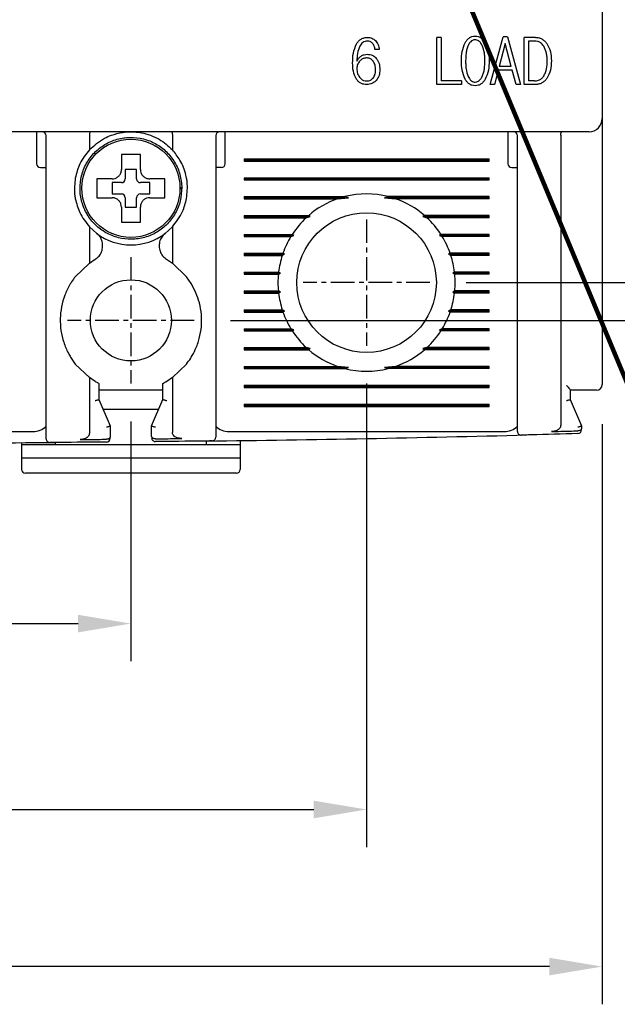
# Model space of a CAD drawing. Extents: x -26 to 1050, y -162 to 594.
# Tile 12 of 22: x 444 to 476, y 312 to 364. Entities that reach past the tile are written whole.
import ezdxf

# ---------------------------------------------------------------- set-up
doc = ezdxf.new("R2010")
doc.units = 0
doc.header["$MEASUREMENT"] = 0
doc.linetypes.add('CENTER', pattern=[2, 1.25, -0.25, 0.25, -0.25])
doc.layers.get('0').update_dxf_attribs({"linetype": 'CONTINUOUS'})
doc.layers.add('cen', color=1, linetype='CENTER')
doc.layers.add('di', color=3, linetype='CONTINUOUS')
doc.styles.add('KIM', font='ROMANS.shx', dxfattribs={"height": 5, "bigfont": 'GSG1.shx'})
doc.styles.get("Standard").update_dxf_attribs({"font": 'romans.shx', "height": 2, "bigfont": 'hgs.shx'})
doc.dimstyles.get("Standard").update_dxf_attribs({"dimscale": 0, "dimtxt": 2, "dimasz": 2, "dimexe": 0.5, "dimexo": 0.5, "dimgap": 1, "dimtad": 1, "dimdsep": 46, "dimtxsty": 'Standard', "dimcen": 0, "dimclrd": 3, "dimclre": 3, "dimclrt": 3, "dimadec": 0, "dimazin": 2, "dimtp": 0.1, "dimtm": 0.1, "dimtfac": 1, "dimtmove": 0, "dimatfit": 3, "dimfxl": 0, "dimtolj": 1, "dimarcsym": 0})
doc.dimstyles.new('STANDARD$0', dxfattribs={"dimtxt": 5, "dimasz": 5, "dimexe": 1, "dimexo": 2, "dimgap": 2, "dimtad": 1, "dimdec": 4, "dimzin": 12, "dimdsep": 46, "dimtxsty": 'KIM', "dimcen": -1, "dimdle": 0.1, "dimadec": 0, "dimazin": 0, "dimtfac": 1, "dimtdec": 4, "dimtmove": 0, "dimatfit": 3, "dimfxl": 0, "dimtolj": 1, "dimtzin": 0, "dimarcsym": 0})

# ---------------------------------------------------------------- blocks, each defined once
blk = doc.blocks.new('*D72')
at = {"layer": 'di'}
for p, q in [((400.155, 342.884), (400.155, 312.028)), ((475.155, 342.784), (475.155, 312.028)), ((472.355, 314.028), (402.955, 314.028))]:
    blk.add_line(p, q, dxfattribs=at)
for points in [[(402.955, 314.495), (402.955, 313.561), (400.155, 314.028)], [(472.355, 314.495), (472.355, 313.561), (475.155, 314.028)]]:
    blk.add_solid(points, dxfattribs=at)
at = {"layer": 'di', "insert": (437.645, 317.028), "char_height": 2, "attachment_point": 5}
blk.add_mtext('\\A1;75', dxfattribs=at)
blk = doc.blocks.new('*D74')
at = {"layer": 'di'}
for p, q in [((467.931, 430.284), (514.417, 430.284)), ((512.417, 427.484), (512.417, 353.084)), ((467.931, 350.284), (514.417, 350.284))]:
    blk.add_line(p, q, dxfattribs=at)
for points in [[(511.951, 427.484), (512.884, 427.484), (512.417, 430.284)], [(511.951, 353.084), (512.884, 353.084), (512.417, 350.284)]]:
    blk.add_solid(points, dxfattribs=at)
at = {"layer": 'di', "insert": (509.417, 390.284), "char_height": 2, "attachment_point": 5, "rotation": 90}
blk.add_mtext('\\A1;80', dxfattribs=at)
blk = doc.blocks.new('*D75')
at = {"layer": 'di'}
for p, q in [((476.455, 422.284), (504.417, 422.284)), ((502.417, 419.484), (502.417, 361.084)), ((476.455, 358.284), (504.417, 358.284))]:
    blk.add_line(p, q, dxfattribs=at)
for points in [[(501.951, 419.484), (502.884, 419.484), (502.417, 422.284)], [(501.951, 361.084), (502.884, 361.084), (502.417, 358.284)]]:
    blk.add_solid(points, dxfattribs=at)
at = {"layer": 'di', "insert": (499.417, 390.284), "char_height": 2, "attachment_point": 5, "rotation": 90}
blk.add_mtext('\\A1;64', dxfattribs=at)
blk = doc.blocks.new('*D76')
at = {"layer": 'di'}
for p, q in [((425.155, 342.929), (425.155, 330.21)), ((450.155, 342.929), (450.155, 330.21)), ((427.955, 332.21), (447.355, 332.21))]:
    blk.add_line(p, q, dxfattribs=at)
for points in [[(427.955, 332.677), (427.955, 331.744), (425.155, 332.21)], [(447.355, 332.677), (447.355, 331.744), (450.155, 332.21)]]:
    blk.add_solid(points, dxfattribs=at)
at = {"layer": 'di', "insert": (438.278, 335.21), "char_height": 2, "attachment_point": 5}
blk.add_mtext('\\A1;25', dxfattribs=at)
blk = doc.blocks.new('*D71')
at = {"layer": 'di'}
for p, q in [((412.655, 344.929), (412.655, 320.355)), ((462.655, 344.929), (462.655, 320.355)), ((415.455, 322.355), (459.855, 322.355))]:
    blk.add_line(p, q, dxfattribs=at)
for points in [[(415.455, 322.822), (415.455, 321.889), (412.655, 322.355)], [(459.855, 322.822), (459.855, 321.889), (462.655, 322.355)]]:
    blk.add_solid(points, dxfattribs=at)
at = {"layer": 'di', "insert": (438.075, 325.355), "char_height": 2, "attachment_point": 5}
blk.add_mtext('\\A1;50', dxfattribs=at)
blk = doc.blocks.new('*D89')
at = {"layer": 'di'}
for p, q in [((455.51, 432.284), (524.866, 432.284)), ((522.866, 429.484), (522.866, 351.084)), ((455.431, 348.284), (524.866, 348.284))]:
    blk.add_line(p, q, dxfattribs=at)
for points in [[(522.399, 429.484), (523.333, 429.484), (522.866, 432.284)], [(522.399, 351.084), (523.333, 351.084), (522.866, 348.284)]]:
    blk.add_solid(points, dxfattribs=at)
at = {"layer": 'di', "insert": (519.866, 390.284), "char_height": 2, "attachment_point": 5, "rotation": 90}
blk.add_mtext('\\A1;84', dxfattribs=at)

msp = doc.modelspace()

# ---------------------------------------------------------------- linework, layer by layer
for p, q in [((475.155, 421.584), (475.155, 358.984)), ((466.379, 360.784), (466.379, 363.284)), ((466.604, 363.284), (466.379, 363.284)), ((466.604, 363.284), (466.604, 360.976)), ((469.219, 360.784), (469.902, 363.316)), ((470.121, 363.316), (469.902, 363.316)), ((470.121, 363.316), (470.822, 360.784)), ((471.015, 360.784), (471.015, 363.284)), ((471.608, 363.284), (471.015, 363.284)), ((470.01, 362.964), (469.696, 361.746)), ((470.331, 361.746), (470.01, 362.964)), ((471.554, 363.092), (471.24, 363.092)), ((471.24, 363.092), (471.24, 360.976)), ((463.325, 362.643), (463.101, 362.643)), ((470.331, 361.746), (469.696, 361.746)), ((469.638, 361.553), (469.443, 360.784)), ((470.385, 361.553), (469.638, 361.553)), ((470.597, 360.784), (470.385, 361.553)), ((467.695, 360.784), (466.379, 360.784)), ((467.695, 360.976), (466.604, 360.976)), ((467.695, 360.976), (467.695, 360.784)), ((469.443, 360.784), (469.219, 360.784)), ((470.822, 360.784), (470.597, 360.784)), ((471.608, 360.784), (471.015, 360.784)), ((471.554, 360.976), (471.24, 360.976)), ((475.155, 358.984), (475.155, 358.157)), ((474.455, 358.284), (400.855, 358.284)), ((445.155, 358.284), (445.155, 357.884)), ((445.655, 342.891), (445.655, 358.084)), ((447.955, 358.1), (447.955, 358.098)), ((447.955, 358.098), (447.955, 357.324)), ((452.355, 358.098), (452.355, 358.1)), ((452.355, 358.098), (452.355, 357.324)), ((454.655, 358.084), (454.655, 342.972)), ((455.155, 357.884), (455.155, 358.284)), ((470.155, 358.284), (470.155, 357.884)), ((470.655, 343.283), (470.655, 358.084)), ((472.955, 358.1), (472.955, 358.098)), ((472.955, 358.098), (472.955, 342.722)), ((475.155, 358.157), (475.155, 344.884)), ((445.155, 357.884), (445.155, 356.584)), ((455.155, 356.584), (455.155, 357.884)), ((470.155, 357.884), (470.155, 356.584)), ((456.155, 356.842), (469.155, 356.842)), ((456.155, 356.842), (456.155, 356.726)), ((456.155, 356.784), (469.155, 356.784)), ((456.155, 356.726), (469.155, 356.726)), ((469.155, 356.726), (469.155, 356.842)), ((445.355, 356.384), (445.655, 356.384)), ((450.455, 356.284), (449.855, 356.284)), ((449.855, 356.284), (449.855, 355.784)), ((450.455, 355.784), (450.455, 356.284)), ((454.955, 356.384), (454.655, 356.384)), ((470.355, 356.384), (470.655, 356.384)), ((448.585, 355.784), (448.355, 355.784)), ((449.655, 355.584), (449.155, 355.584)), ((449.155, 355.584), (449.155, 354.984)), ((451.155, 355.584), (450.655, 355.584)), ((451.155, 354.984), (451.155, 355.584)), ((456.155, 355.842), (469.155, 355.842)), ((456.155, 355.842), (456.155, 355.726)), ((456.155, 355.784), (469.155, 355.784)), ((456.155, 355.726), (469.155, 355.726)), ((469.155, 355.726), (469.155, 355.842)), ((449.155, 354.984), (449.655, 354.984)), ((450.655, 354.984), (451.155, 354.984)), ((452.755, 355.318), (452.855, 355.318)), ((452.855, 355.25), (452.755, 355.25)), ((452.855, 355.318), (452.855, 355.25)), ((449.855, 354.784), (449.855, 354.284)), ((450.455, 354.284), (450.455, 354.784)), ((456.155, 354.842), (461.507, 354.842)), ((456.155, 354.842), (456.155, 354.726)), ((456.155, 354.784), (461.701, 354.784)), ((456.155, 354.726), (461.12, 354.726)), ((461.12, 354.726), (461.701, 354.784)), ((461.701, 354.784), (461.507, 354.842)), ((463.803, 354.842), (463.609, 354.784)), ((463.609, 354.784), (464.19, 354.726)), ((469.155, 354.784), (463.609, 354.784)), ((469.155, 354.842), (463.803, 354.842)), ((469.155, 354.726), (464.19, 354.726)), ((469.155, 354.726), (469.155, 354.842)), ((449.855, 354.284), (450.455, 354.284)), ((449.655, 353.714), (449.655, 353.484)), ((456.155, 353.842), (459.584, 353.842)), ((456.155, 353.842), (456.155, 353.726)), ((456.155, 353.784), (459.67, 353.784)), ((456.155, 353.726), (459.455, 353.726)), ((459.455, 353.726), (459.67, 353.784)), ((459.67, 353.784), (459.584, 353.842)), ((465.726, 353.842), (465.64, 353.784)), ((465.64, 353.784), (465.855, 353.726)), ((469.155, 353.784), (465.64, 353.784)), ((469.155, 353.842), (465.726, 353.842)), ((469.155, 353.726), (465.855, 353.726)), ((469.155, 353.726), (469.155, 353.842)), ((447.955, 353.244), (447.955, 351.321)), ((448.339, 352.896), (447.955, 353.244)), ((452.355, 353.244), (451.971, 352.896)), ((452.355, 353.244), (452.355, 351.321)), ((456.155, 352.842), (458.712, 352.842)), ((456.155, 352.842), (456.155, 352.726)), ((458.794, 352.784), (458.712, 352.842)), ((466.598, 352.842), (466.516, 352.784)), ((469.155, 352.842), (466.598, 352.842)), ((469.155, 352.726), (469.155, 352.842)), ((456.155, 352.784), (458.794, 352.784)), ((456.155, 352.726), (458.639, 352.726)), ((458.639, 352.726), (458.794, 352.784)), ((466.516, 352.784), (466.671, 352.726)), ((469.155, 352.784), (466.516, 352.784)), ((469.155, 352.726), (466.671, 352.726)), ((448.655, 352.21), (448.655, 352.259)), ((451.655, 352.259), (451.655, 352.21)), ((456.155, 351.842), (458.221, 351.842)), ((456.155, 351.842), (456.155, 351.726)), ((458.306, 351.784), (458.221, 351.842)), ((467.089, 351.842), (467.003, 351.784)), ((469.155, 351.842), (467.089, 351.842)), ((469.155, 351.726), (469.155, 351.842)), ((447.955, 351.321), (447.205, 350.599)), ((447.955, 351.321), (448.259, 351.52)), ((452.05, 351.52), (452.355, 351.321)), ((453.105, 350.599), (452.355, 351.321)), ((456.155, 351.784), (458.306, 351.784)), ((456.155, 351.726), (458.182, 351.726)), ((458.182, 351.726), (458.306, 351.784)), ((467.003, 351.784), (467.128, 351.726)), ((469.155, 351.784), (467.003, 351.784)), ((469.155, 351.726), (467.128, 351.726)), ((456.155, 350.842), (457.988, 350.842)), ((456.155, 350.842), (456.155, 350.726)), ((456.155, 350.784), (458.082, 350.784)), ((457.976, 350.726), (458.082, 350.784)), ((458.082, 350.784), (457.988, 350.842)), ((467.322, 350.842), (467.228, 350.784)), ((467.228, 350.784), (467.334, 350.726)), ((469.155, 350.784), (467.228, 350.784)), ((469.155, 350.842), (467.322, 350.842)), ((469.155, 350.726), (469.155, 350.842)), ((453.355, 350.239), (453.105, 350.599)), ((456.155, 350.726), (457.976, 350.726)), ((469.155, 350.726), (467.334, 350.726)), ((456.155, 349.842), (457.976, 349.842)), ((456.155, 349.842), (456.155, 349.726)), ((456.155, 349.784), (458.082, 349.784)), ((456.155, 349.726), (457.988, 349.726)), ((458.082, 349.784), (457.976, 349.842)), ((457.988, 349.726), (458.082, 349.784)), ((467.334, 349.842), (467.228, 349.784)), ((467.228, 349.784), (467.322, 349.726)), ((469.155, 349.784), (467.228, 349.784)), ((469.155, 349.726), (467.322, 349.726)), ((469.155, 349.842), (467.334, 349.842)), ((469.155, 349.726), (469.155, 349.842)), ((456.155, 348.842), (458.182, 348.842)), ((456.155, 348.842), (456.155, 348.726)), ((456.155, 348.784), (458.306, 348.784)), ((456.155, 348.726), (458.221, 348.726)), ((458.306, 348.784), (458.182, 348.842)), ((458.221, 348.726), (458.306, 348.784)), ((467.128, 348.842), (467.003, 348.784)), ((467.003, 348.784), (467.089, 348.726)), ((469.155, 348.784), (467.003, 348.784)), ((469.155, 348.726), (467.089, 348.726)), ((469.155, 348.842), (467.128, 348.842)), ((469.155, 348.726), (469.155, 348.842)), ((456.155, 347.842), (458.639, 347.842)), ((456.155, 347.842), (456.155, 347.726)), ((456.155, 347.784), (458.794, 347.784)), ((456.155, 347.726), (458.712, 347.726)), ((458.794, 347.784), (458.639, 347.842)), ((458.712, 347.726), (458.794, 347.784)), ((466.671, 347.842), (466.516, 347.784)), ((466.516, 347.784), (466.598, 347.726)), ((469.155, 347.784), (466.516, 347.784)), ((469.155, 347.726), (466.598, 347.726)), ((469.155, 347.842), (466.671, 347.842)), ((469.155, 347.726), (469.155, 347.842)), ((456.155, 346.842), (459.455, 346.842)), ((456.155, 346.842), (456.155, 346.726)), ((456.155, 346.784), (459.67, 346.784)), ((456.155, 346.726), (459.584, 346.726)), ((459.67, 346.784), (459.455, 346.842)), ((459.584, 346.726), (459.67, 346.784)), ((465.855, 346.842), (465.64, 346.784)), ((465.64, 346.784), (465.726, 346.726)), ((469.155, 346.784), (465.64, 346.784)), ((469.155, 346.726), (465.726, 346.726)), ((469.155, 346.842), (465.855, 346.842)), ((469.155, 346.726), (469.155, 346.842)), ((446.955, 346.329), (447.205, 345.969)), ((447.205, 345.969), (447.955, 345.247)), ((452.355, 345.247), (453.105, 345.969)), ((456.155, 345.842), (461.12, 345.842)), ((456.155, 345.842), (456.155, 345.726)), ((456.155, 345.784), (461.701, 345.784)), ((456.155, 345.726), (461.507, 345.726)), ((461.701, 345.784), (461.12, 345.842)), ((461.507, 345.726), (461.701, 345.784)), ((464.19, 345.842), (463.609, 345.784)), ((463.609, 345.784), (463.803, 345.726)), ((469.155, 345.784), (463.609, 345.784)), ((469.155, 345.726), (463.803, 345.726)), ((469.155, 345.842), (464.19, 345.842)), ((469.155, 345.726), (469.155, 345.842)), ((447.955, 345.247), (447.955, 342.296)), ((448.255, 345.051), (447.955, 345.247)), ((452.355, 345.247), (452.055, 345.051)), ((452.355, 345.247), (452.355, 342.342)), ((448.455, 344.942), (448.455, 344.084)), ((451.855, 344.584), (448.455, 344.584)), ((451.855, 344.084), (451.855, 344.942)), ((456.155, 344.842), (469.155, 344.842)), ((456.155, 344.842), (456.155, 344.726)), ((456.155, 344.784), (469.155, 344.784)), ((456.155, 344.726), (469.155, 344.726)), ((469.155, 344.726), (469.155, 344.842)), ((473.455, 344.592), (473.455, 344.084)), ((474.455, 344.584), (473.455, 344.584)), ((448.455, 344.084), (448.455, 344.084)), ((448.455, 344.084), (449.055, 342.684)), ((451.255, 342.684), (451.855, 344.084)), ((451.855, 344.084), (451.855, 344.084)), ((473.455, 344.084), (473.455, 344.084)), ((473.455, 344.084), (474.055, 342.684)), ((448.669, 343.584), (451.641, 343.584)), ((456.155, 343.842), (469.155, 343.842)), ((456.155, 343.842), (456.155, 343.726)), ((456.155, 343.784), (469.155, 343.784)), ((456.155, 343.726), (469.155, 343.726)), ((469.155, 343.726), (469.155, 343.842)), ((449.055, 342.684), (449.055, 342.683)), ((449.055, 342.683), (449.055, 342.112)), ((451.255, 342.683), (451.255, 342.684)), ((451.255, 342.136), (451.255, 342.683)), ((473.859, 342.428), (473.855, 342.428)), ((474.055, 342.684), (474.055, 342.683)), ((474.055, 342.683), (474.055, 342.56)), ((430.355, 342.384), (444.955, 342.384)), ((448.855, 341.98), (448.856, 341.98)), ((451.455, 342.004), (451.457, 342.004)), ((454.155, 341.887), (454.155, 341.684)), ((455.355, 342.384), (469.955, 342.384)), ((455.955, 341.91), (455.955, 341.684)), ((444.355, 341.801), (444.355, 341.684)), ((446.155, 341.684), (444.355, 341.684)), ((444.355, 341.684), (444.355, 340.984)), ((446.155, 341.684), (446.155, 341.811)), ((454.155, 341.684), (446.155, 341.684)), ((455.955, 341.684), (454.155, 341.684)), ((455.955, 341.684), (455.955, 340.984)), ((455.955, 340.984), (444.355, 340.984)), ((444.355, 340.984), (444.355, 340.384)), ((455.955, 340.984), (455.955, 340.384)), ((455.755, 340.184), (444.555, 340.184))]:
    msp.add_line(p, q)
for centre, radius in [((450.155, 355.284), 2.6), ((462.655, 350.284), 3.7), ((450.155, 348.284), 2.15)]:
    msp.add_circle(centre, radius)
for centre, radius, start, end in [((474.455, 358.984), 0.7, 270, 0), ((445.455, 358.084), 0.2, 0, 90), ((454.855, 358.084), 0.2, 90, 180), ((470.455, 358.084), 0.2, 0, 90), ((445.355, 356.584), 0.2, 180, 270), ((454.955, 356.584), 0.2, 270, 0), ((470.355, 356.584), 0.2, 180, 270), ((449.655, 355.784), 0.2, 270, 0), ((450.655, 355.784), 0.2, 180, 270), ((449.655, 354.784), 0.2, 0, 90), ((450.655, 354.784), 0.2, 90, 180), ((462.655, 350.284), 4.7, 75.8668, 104.1332), ((462.655, 350.284), 4.7, 109.0625, 130.8026), ((462.655, 350.284), 4.7, 49.1974, 70.9375), ((462.655, 350.284), 4.7, 132.9123, 147.0301), ((462.655, 350.284), 4.7, 32.9699, 47.0877), ((450.155, 355.284), 3, 232.7522, 307.2478), ((462.655, 350.284), 4.7, 148.6925, 160.6442), ((462.655, 350.284), 4.7, 19.3558, 31.3075), ((462.655, 350.284), 4.7, 162.1296, 173.1848), ((462.655, 350.284), 4.7, 6.8152, 17.8704), ((462.655, 350.284), 4.7, 174.6005, 185.3995), ((462.655, 350.284), 4.7, 354.6005, 5.3995), ((462.655, 350.284), 4.7, 186.8152, 197.8704), ((462.655, 350.284), 4.7, 342.1296, 353.1848), ((462.655, 350.284), 4.7, 199.3558, 211.3075), ((462.655, 350.284), 4.7, 328.6925, 340.6442), ((462.655, 350.284), 4.7, 212.9699, 227.0877), ((462.655, 350.284), 4.7, 312.9123, 327.0301), ((462.655, 350.284), 4.7, 229.1974, 250.9375), ((462.655, 350.284), 4.7, 289.0625, 310.8026), ((462.655, 350.284), 4.7, 255.8668, 284.1332), ((474.855, 344.884), 0.3, 270, 0), ((444.955, 343.384), 1, 270, 314.6343), ((455.355, 343.384), 1, 225.4794, 270), ((469.955, 343.384), 1, 270, 314.6343), ((470.855, 342.4), 0.2, 180, 271.4358), ((473.855, 342.479), 0.2, 271.5655, 0), ((445.855, 342.009), 0.2, 180, 270.3546), ((448.855, 342.031), 0.2, 270.4843, 360), ((451.455, 342.056), 0.2, 180, 270.5967), ((437.655, 1666.994), 1325.21, 270.7134, 271.448535), ((454.455, 342.091), 0.2, 270.7265, 0), ((437.655, 1666.994), 1325.21, 269.632498, 270.367502), ((444.555, 340.384), 0.2, 180, 270), ((455.755, 340.384), 0.2, 270, 0)]:
    msp.add_arc(centre, radius, start, end)
for points, knots in [([(462.121, 362.942), (462.155, 362.992), (462.223, 363.091), (462.365, 363.204), (462.534, 363.273), (462.655, 363.28), (462.715, 363.284)], [0, 0, 0, 0, 0.249899, 0.499017, 0.748886, 1, 1, 1, 1]), ([(462.715, 363.284), (462.792, 363.277), (462.948, 363.263), (463.067, 363.162), (463.126, 363.112)], [0, 0, 0, 0, 0.500076, 1, 1, 1, 1]), ([(467.879, 363), (467.909, 363.047), (467.968, 363.142), (468.091, 363.257), (468.243, 363.335), (468.355, 363.344), (468.412, 363.348)], [0, 0, 0, 0, 0.25047, 0.499605, 0.74891, 1, 1, 1, 1]), ([(468.412, 363.348), (468.468, 363.344), (468.581, 363.335), (468.735, 363.257), (468.86, 363.142), (468.921, 363.047), (468.952, 363)], [0, 0, 0, 0, 0.2502276, 0.4998973, 0.749409, 1, 1, 1, 1]), ([(471.608, 363.284), (471.667, 363.28), (471.785, 363.272), (471.953, 363.208), (472.1, 363.104), (472.175, 363.011), (472.213, 362.965)], [0, 0, 0, 0, 0.250217, 0.499043, 0.748695, 1, 1, 1, 1]), ([(461.915, 361.922), (461.918, 362.1), (461.922, 362.452), (462.055, 362.779), (462.121, 362.942)], [0, 0, 0, 0, 0.502532, 1, 1, 1, 1]), ([(462.294, 362.823), (462.246, 362.694), (462.15, 362.435), (462.143, 362.16), (462.14, 362.022)], [0, 0, 0, 0, 0.499402, 1, 1, 1, 1]), ([(462.698, 363.092), (462.655, 363.089), (462.57, 363.082), (462.454, 363.023), (462.36, 362.933), (462.316, 362.86), (462.294, 362.823)], [0, 0, 0, 0, 0.249937, 0.499358, 0.749013, 1, 1, 1, 1]), ([(462.962, 362.976), (462.924, 363.01), (462.849, 363.077), (462.748, 363.087), (462.698, 363.092)], [0, 0, 0, 0, 0.501015, 1, 1, 1, 1]), ([(463.101, 362.643), (463.091, 362.704), (463.071, 362.826), (462.998, 362.926), (462.962, 362.976)], [0, 0, 0, 0, 0.502622, 1, 1, 1, 1]), ([(463.126, 363.112), (463.18, 363.043), (463.288, 362.904), (463.313, 362.73), (463.325, 362.643)], [0, 0, 0, 0, 0.499317, 1, 1, 1, 1]), ([(467.683, 362.036), (467.686, 362.203), (467.693, 362.536), (467.817, 362.846), (467.879, 363)], [0, 0, 0, 0, 0.502081, 1, 1, 1, 1]), ([(468.046, 362.862), (468.021, 362.796), (467.97, 362.664), (467.918, 362.386), (467.912, 362.175), (467.907, 362.036)], [0, 0, 0, 0, 0.251847, 0.503621, 1, 1, 1, 1]), ([(468.412, 363.156), (468.366, 363.15), (468.278, 363.14), (468.156, 363.049), (468.088, 362.948), (468.054, 362.878), (468.046, 362.862)], [0, 0, 0, 0, 0.275456, 0.527006, 0.894458, 1, 1, 1, 1]), ([(468.787, 362.862), (468.767, 362.901), (468.72, 362.99), (468.623, 363.093), (468.509, 363.149), (468.442, 363.154), (468.412, 363.156)], [0, 0, 0, 0, 0.257598, 0.60292, 0.821779, 1, 1, 1, 1]), ([(468.933, 362.036), (468.932, 362.107), (468.929, 362.25), (468.903, 362.531), (468.833, 362.731), (468.787, 362.862)], [0, 0, 0, 0, 0.253748, 0.507705, 1, 1, 1, 1]), ([(468.952, 363), (469.017, 362.846), (469.147, 362.537), (469.154, 362.203), (469.157, 362.036)], [0, 0, 0, 0, 0.499561, 1, 1, 1, 1]), ([(472.051, 362.827), (471.998, 362.891), (471.907, 363.003), (471.721, 363.081), (471.608, 363.088), (471.554, 363.092)], [0, 0, 0, 0, 0.419523, 0.726037, 1, 1, 1, 1]), ([(472.233, 362.033), (472.231, 362.103), (472.228, 362.244), (472.197, 362.519), (472.108, 362.705), (472.051, 362.827)], [0, 0, 0, 0, 0.25662, 0.513523, 1, 1, 1, 1]), ([(472.213, 362.965), (472.289, 362.82), (472.442, 362.531), (472.452, 362.203), (472.457, 362.039)], [0, 0, 0, 0, 0.4989137, 1, 1, 1, 1]), ([(462.14, 362.022), (462.167, 362.076), (462.223, 362.184), (462.319, 362.259), (462.367, 362.295)], [0, 0, 0, 0, 0.502215, 1, 1, 1, 1]), ([(462.367, 362.295), (462.419, 362.323), (462.521, 362.377), (462.636, 362.383), (462.694, 362.387)], [0, 0, 0, 0, 0.501206, 1, 1, 1, 1]), ([(462.694, 362.387), (462.784, 362.378), (462.92, 362.365), (463.076, 362.27), (463.138, 362.206), (463.169, 362.173)], [0, 0, 0, 0, 0.499295, 0.748961, 1, 1, 1, 1]), ([(462.108, 361.079), (462.047, 361.212), (461.923, 361.48), (461.918, 361.775), (461.915, 361.922)], [0, 0, 0, 0, 0.499101, 1, 1, 1, 1]), ([(462.295, 362.031), (462.251, 361.971), (462.185, 361.881), (462.145, 361.736), (462.141, 361.66), (462.14, 361.622)], [0, 0, 0, 0, 0.492558, 0.741748, 1, 1, 1, 1]), ([(462.651, 362.194), (462.617, 362.192), (462.532, 362.187), (462.404, 362.133), (462.331, 362.064), (462.295, 362.031)], [0, 0, 0, 0, 0.256867, 0.634227, 1, 1, 1, 1]), ([(462.997, 362.034), (462.956, 362.076), (462.877, 362.155), (462.745, 362.191), (462.673, 362.194), (462.651, 362.194)], [0, 0, 0, 0, 0.444662, 0.837657, 1, 1, 1, 1]), ([(463.133, 361.569), (463.132, 361.611), (463.129, 361.696), (463.102, 361.849), (463.05, 361.963), (463.003, 362.027), (462.997, 362.034)], [0, 0, 0, 0, 0.257343, 0.51511, 0.947027, 1, 1, 1, 1]), ([(463.169, 362.173), (463.227, 362.083), (463.343, 361.902), (463.353, 361.688), (463.357, 361.58)], [0, 0, 0, 0, 0.498897, 1, 1, 1, 1]), ([(467.879, 361.075), (467.817, 361.229), (467.693, 361.537), (467.686, 361.869), (467.683, 362.036)], [0, 0, 0, 0, 0.49962, 1, 1, 1, 1]), ([(467.907, 362.036), (467.909, 361.965), (467.911, 361.823), (467.935, 361.542), (468, 361.342), (468.043, 361.209)], [0, 0, 0, 0, 0.253194, 0.506489, 1, 1, 1, 1]), ([(468.787, 361.209), (468.814, 361.275), (468.867, 361.407), (468.922, 361.685), (468.929, 361.896), (468.933, 362.036)], [0, 0, 0, 0, 0.251962, 0.503857, 1, 1, 1, 1]), ([(469.157, 362.036), (469.154, 361.868), (469.146, 361.535), (469.016, 361.228), (468.952, 361.075)], [0, 0, 0, 0, 0.50225, 1, 1, 1, 1]), ([(472.051, 361.231), (472.085, 361.294), (472.184, 361.479), (472.227, 361.76), (472.232, 361.965), (472.233, 362.033)], [0, 0, 0, 0, 0.258004, 0.755948, 1, 1, 1, 1]), ([(472.457, 362.039), (472.453, 361.872), (472.444, 361.541), (472.29, 361.249), (472.213, 361.103)], [0, 0, 0, 0, 0.50342, 1, 1, 1, 1]), ([(462.14, 361.622), (462.141, 361.58), (462.144, 361.496), (462.179, 361.343), (462.237, 361.231), (462.287, 361.167), (462.292, 361.16)], [0, 0, 0, 0, 0.255689, 0.508189, 0.94486, 1, 1, 1, 1]), ([(463.001, 361.13), (463.024, 361.163), (463.084, 361.248), (463.126, 361.402), (463.131, 361.517), (463.133, 361.569)], [0, 0, 0, 0, 0.258237, 0.66538, 1, 1, 1, 1]), ([(463.357, 361.58), (463.352, 361.475), (463.341, 361.264), (463.223, 361.088), (463.164, 361.001)], [0, 0, 0, 0, 0.5009741, 1, 1, 1, 1]), ([(468.043, 361.209), (468.062, 361.171), (468.108, 361.083), (468.199, 360.978), (468.312, 360.92), (468.38, 360.915), (468.412, 360.912)], [0, 0, 0, 0, 0.259248, 0.592428, 0.809802, 1, 1, 1, 1]), ([(468.412, 360.912), (468.457, 360.917), (468.545, 360.927), (468.67, 361.018), (468.742, 361.12), (468.779, 361.192), (468.787, 361.209)], [0, 0, 0, 0, 0.265391, 0.520254, 0.8866, 1, 1, 1, 1]), ([(471.554, 360.976), (471.63, 360.982), (471.765, 360.993), (471.94, 361.09), (472.013, 361.183), (472.051, 361.231)], [0, 0, 0, 0, 0.3901918, 0.690049, 1, 1, 1, 1]), ([(462.668, 360.784), (462.613, 360.787), (462.503, 360.794), (462.345, 360.849), (462.208, 360.946), (462.142, 361.034), (462.108, 361.079)], [0, 0, 0, 0, 0.250163, 0.499321, 0.74922, 1, 1, 1, 1]), ([(462.292, 361.16), (462.316, 361.134), (462.374, 361.068), (462.495, 360.992), (462.598, 360.981), (462.648, 360.976)], [0, 0, 0, 0, 0.257487, 0.636052, 1, 1, 1, 1]), ([(462.648, 360.976), (462.682, 360.978), (462.766, 360.982), (462.896, 361.026), (462.966, 361.096), (463.001, 361.13)], [0, 0, 0, 0, 0.257198, 0.633352, 1, 1, 1, 1]), ([(463.164, 361.001), (463.131, 360.968), (463.066, 360.901), (462.902, 360.806), (462.761, 360.793), (462.668, 360.784)], [0, 0, 0, 0, 0.251487, 0.501798, 1, 1, 1, 1]), ([(468.412, 360.72), (468.355, 360.724), (468.243, 360.733), (468.091, 360.814), (467.968, 360.932), (467.909, 361.027), (467.879, 361.075)], [0, 0, 0, 0, 0.24981, 0.499525, 0.749147, 1, 1, 1, 1]), ([(468.952, 361.075), (468.921, 361.027), (468.86, 360.932), (468.737, 360.814), (468.583, 360.733), (468.469, 360.724), (468.412, 360.72)], [0, 0, 0, 0, 0.2499667, 0.4986339, 0.7493653, 1, 1, 1, 1]), ([(472.213, 361.103), (472.176, 361.056), (472.101, 360.963), (471.954, 360.86), (471.786, 360.795), (471.667, 360.788), (471.608, 360.784)], [0, 0, 0, 0, 0.250808, 0.50024, 0.749475, 1, 1, 1, 1]), ([(448.008, 358.284), (448.008, 358.284), (448.005, 358.284), (447.996, 358.281), (447.982, 358.263), (447.968, 358.221), (447.958, 358.165), (447.956, 358.122), (447.955, 358.1)], [0, 0, 0, 0, 0.013213, 0.11534, 0.344004, 0.565228, 0.782542, 1, 1, 1, 1]), ([(447.955, 357.324), (448.206, 357.552), (448.558, 357.872), (448.996, 358.049), (449.121, 358.1)], [0, 0, 0, 0, 0.713944, 1, 1, 1, 1]), ([(449.121, 358.1), (449.315, 358.16), (449.653, 358.265), (450.005, 358.278), (450.155, 358.284)], [0, 0, 0, 0, 0.575576, 1, 1, 1, 1]), ([(450.155, 358.284), (450.343, 358.275), (450.696, 358.258), (451.032, 358.151), (451.189, 358.1)], [0, 0, 0, 0, 0.532004, 1, 1, 1, 1]), ([(451.189, 358.1), (451.348, 358.034), (451.785, 357.852), (452.133, 357.529), (452.355, 357.324)], [0, 0, 0, 0, 0.364329, 1, 1, 1, 1]), ([(452.301, 358.284), (452.302, 358.284), (452.305, 358.284), (452.314, 358.281), (452.328, 358.263), (452.342, 358.221), (452.352, 358.165), (452.354, 358.122), (452.355, 358.1)], [0, 0, 0, 0, 0.0132132, 0.1153395, 0.3440039, 0.5652278, 0.782542, 1, 1, 1, 1]), ([(472.955, 358.1), (472.956, 358.122), (472.958, 358.165), (472.968, 358.221), (472.982, 358.263), (472.996, 358.281), (473.005, 358.284), (473.008, 358.284), (473.008, 358.284)], [0, 0, 0, 0, 0.217458, 0.434772, 0.655996, 0.88466, 0.986787, 1, 1, 1, 1]), ([(452.855, 355.318), (452.834, 355.552), (452.793, 356.024), (452.501, 356.679), (452.062, 357.239), (451.491, 357.667), (450.829, 357.931), (450.12, 358.015), (449.415, 357.913), (448.759, 357.632), (448.2, 357.191), (447.772, 356.62), (447.508, 355.958), (447.424, 355.25), (447.526, 354.544), (447.807, 353.889), (448.248, 353.329), (448.819, 352.902), (449.481, 352.637), (450.189, 352.553), (450.895, 352.655), (451.55, 352.936), (452.111, 353.378), (452.535, 353.948), (452.81, 354.611), (452.84, 355.084), (452.855, 355.318)], [0, 0, 0, 0, 0.041425, 0.083575, 0.125, 0.166425, 0.208575, 0.25, 0.291425, 0.333575, 0.375, 0.416425, 0.458575, 0.5, 0.541425, 0.583575, 0.625, 0.666425, 0.708575, 0.75, 0.791425, 0.833575, 0.875, 0.916425, 0.958575, 1, 1, 1, 1]), ([(447.955, 357.324), (447.767, 357.088), (447.418, 356.651), (447.272, 356.089), (447.205, 355.829)], [0, 0, 0, 0, 0.538099, 1, 1, 1, 1]), ([(449.655, 357.084), (449.655, 357.041), (449.655, 356.965), (449.655, 356.887), (449.655, 356.854)], [0, 0, 0, 0, 0.571794, 1, 1, 1, 1]), ([(450.655, 356.854), (450.655, 356.887), (450.655, 356.965), (450.655, 357.041), (450.655, 357.084)], [0, 0, 0, 0, 0.428206, 1, 1, 1, 1]), ([(453.105, 355.829), (453.095, 355.879), (453.028, 356.212), (452.814, 356.759), (452.496, 357.15), (452.355, 357.324)], [0, 0, 0, 0, 0.0873637, 0.5935717, 1, 1, 1, 1]), ([(449.655, 356.854), (449.655, 356.688), (449.655, 356.499), (449.655, 356.309), (449.655, 356.284)], [0, 0, 0, 0, 0.871112, 1, 1, 1, 1]), ([(450.655, 356.284), (450.655, 356.309), (450.655, 356.499), (450.655, 356.688), (450.655, 356.854)], [0, 0, 0, 0, 0.128888, 1, 1, 1, 1]), ([(449.155, 355.784), (449.211, 355.79), (449.323, 355.801), (449.473, 355.887), (449.586, 356.013), (449.646, 356.154), (449.652, 356.247), (449.655, 356.284)], [0, 0, 0, 0, 0.214612, 0.429239, 0.643513, 0.857576, 1, 1, 1, 1]), ([(450.655, 356.284), (450.66, 356.228), (450.671, 356.116), (450.758, 355.966), (450.884, 355.853), (451.025, 355.793), (451.118, 355.787), (451.155, 355.784)], [0, 0, 0, 0, 0.214612, 0.429239, 0.643513, 0.857576, 1, 1, 1, 1]), ([(447.205, 355.829), (447.173, 355.541), (447.133, 355.172), (447.192, 354.816), (447.205, 354.739)], [0, 0, 0, 0, 0.78462, 1, 1, 1, 1]), ([(449.155, 355.784), (449.13, 355.784), (448.94, 355.784), (448.75, 355.784), (448.585, 355.784)], [0, 0, 0, 0, 0.128888, 1, 1, 1, 1]), ([(451.725, 355.784), (451.559, 355.784), (451.369, 355.784), (451.179, 355.784), (451.155, 355.784)], [0, 0, 0, 0, 0.871112, 1, 1, 1, 1]), ([(451.955, 355.784), (451.912, 355.784), (451.836, 355.784), (451.758, 355.784), (451.725, 355.784)], [0, 0, 0, 0, 0.571794, 1, 1, 1, 1]), ([(453.105, 354.739), (453.137, 355.033), (453.177, 355.398), (453.117, 355.76), (453.105, 355.829)], [0, 0, 0, 0, 0.807198, 1, 1, 1, 1]), ([(447.205, 354.739), (447.27, 354.485), (447.417, 353.917), (447.763, 353.484), (447.955, 353.244)], [0, 0, 0, 0, 0.4458609, 1, 1, 1, 1]), ([(448.355, 354.784), (448.409, 354.784), (448.485, 354.784), (448.562, 354.784), (448.585, 354.784)], [0, 0, 0, 0, 0.70684, 1, 1, 1, 1]), ([(448.585, 354.784), (448.75, 354.784), (448.94, 354.784), (449.13, 354.784), (449.155, 354.784)], [0, 0, 0, 0, 0.871112, 1, 1, 1, 1]), ([(449.655, 354.284), (449.649, 354.34), (449.638, 354.453), (449.552, 354.602), (449.426, 354.715), (449.285, 354.775), (449.192, 354.782), (449.155, 354.784)], [0, 0, 0, 0, 0.214612, 0.429239, 0.643513, 0.857576, 1, 1, 1, 1]), ([(451.155, 354.784), (451.099, 354.779), (450.986, 354.768), (450.837, 354.681), (450.724, 354.555), (450.664, 354.414), (450.657, 354.321), (450.655, 354.284)], [0, 0, 0, 0, 0.2146123, 0.4292387, 0.6435135, 0.8575757, 1, 1, 1, 1]), ([(451.155, 354.784), (451.179, 354.784), (451.369, 354.784), (451.559, 354.784), (451.725, 354.784)], [0, 0, 0, 0, 0.128888, 1, 1, 1, 1]), ([(451.725, 354.784), (451.758, 354.784), (451.836, 354.784), (451.912, 354.784), (451.955, 354.784)], [0, 0, 0, 0, 0.428206, 1, 1, 1, 1]), ([(452.355, 353.244), (452.556, 353.498), (452.901, 353.933), (453.045, 354.502), (453.105, 354.739)], [0, 0, 0, 0, 0.583241, 1, 1, 1, 1]), ([(449.655, 354.284), (449.655, 354.26), (449.655, 354.07), (449.655, 353.88), (449.655, 353.714)], [0, 0, 0, 0, 0.128888, 1, 1, 1, 1]), ([(450.655, 353.714), (450.655, 353.88), (450.655, 354.07), (450.655, 354.26), (450.655, 354.284)], [0, 0, 0, 0, 0.871112, 1, 1, 1, 1]), ([(450.655, 353.484), (450.655, 353.538), (450.655, 353.614), (450.655, 353.691), (450.655, 353.714)], [0, 0, 0, 0, 0.70684, 1, 1, 1, 1]), ([(448.655, 352.259), (448.646, 352.349), (448.628, 352.529), (448.504, 352.75), (448.388, 352.853), (448.339, 352.896)], [0, 0, 0, 0, 0.367828, 0.735683, 1, 1, 1, 1]), ([(451.971, 352.896), (451.905, 352.834), (451.772, 352.711), (451.671, 352.479), (451.66, 352.324), (451.655, 352.259)], [0, 0, 0, 0, 0.366318, 0.732591, 1, 1, 1, 1]), ([(448.259, 351.52), (448.332, 351.573), (448.478, 351.679), (448.624, 351.926), (448.644, 352.113), (448.655, 352.21)], [0, 0, 0, 0, 0.323953, 0.647862, 1, 1, 1, 1]), ([(451.655, 352.21), (451.664, 352.12), (451.682, 351.94), (451.821, 351.689), (451.972, 351.578), (452.05, 351.52)], [0, 0, 0, 0, 0.325778, 0.651579, 1, 1, 1, 1]), ([(446.955, 350.239), (446.943, 350.22), (446.823, 350.02), (446.632, 349.617), (446.457, 349.007), (446.389, 348.375), (446.426, 347.739), (446.573, 347.119), (446.767, 346.651), (446.914, 346.398), (446.955, 346.329)], [0, 0, 0, 0, 0.016609, 0.1701, 0.323593, 0.477808, 0.632023, 0.786686, 0.941347, 1, 1, 1, 1]), ([(447.205, 350.599), (447.136, 350.508), (447.049, 350.391), (446.972, 350.266), (446.955, 350.239)], [0, 0, 0, 0, 0.783321, 1, 1, 1, 1]), ([(453.355, 346.329), (453.43, 346.462), (453.609, 346.78), (453.797, 347.326), (453.909, 347.952), (453.908, 348.589), (453.786, 349.38), (453.523, 349.905), (453.355, 350.239)], [0, 0, 0, 0, 0.111592, 0.26571, 0.419831, 0.574549, 0.729265, 1, 1, 1, 1]), ([(453.105, 345.969), (453.18, 346.07), (453.266, 346.185), (453.345, 346.313), (453.355, 346.329)], [0, 0, 0, 0, 0.8733955, 1, 1, 1, 1]), ([(448.255, 345.051), (448.284, 345.034), (448.34, 345.002), (448.406, 344.967), (448.447, 344.945), (448.453, 344.943), (448.455, 344.942)], [0, 0, 0, 0, 0.297961, 0.559955, 0.798942, 1, 1, 1, 1]), ([(451.855, 344.942), (451.857, 344.943), (451.861, 344.945), (451.892, 344.96), (451.937, 344.985), (451.994, 345.016), (452.036, 345.04), (452.055, 345.051)], [0, 0, 0, 0, 0.188954, 0.377385, 0.579407, 0.805366, 1, 1, 1, 1]), ([(473.255, 344.85), (473.256, 344.849), (473.287, 344.811), (473.344, 344.743), (473.409, 344.665), (473.448, 344.614), (473.453, 344.599), (473.455, 344.592)], [0, 0, 0, 0, 0.008133, 0.345942, 0.629583, 0.833537, 1, 1, 1, 1]), ([(474.855, 344.584), (474.853, 344.584), (474.848, 344.584), (474.799, 344.584), (474.709, 344.584), (474.589, 344.584), (474.5, 344.584), (474.455, 344.584)], [0, 0, 0, 0, 0.1456859, 0.3605574, 0.5741113, 0.7870449, 1, 1, 1, 1]), ([(448.455, 344.084), (448.453, 344.081), (448.448, 344.075), (448.415, 344.061), (448.366, 344.046), (448.311, 344.032), (448.272, 344.023), (448.256, 344.02), (448.255, 344.02)], [0, 0, 0, 0, 0.209284, 0.418502, 0.629593, 0.844734, 0.985697, 1, 1, 1, 1]), ([(452.055, 344.02), (452.053, 344.02), (452.037, 344.023), (451.999, 344.032), (451.944, 344.046), (451.895, 344.061), (451.861, 344.075), (451.857, 344.081), (451.855, 344.084)], [0, 0, 0, 0, 0.014303, 0.155266, 0.370407, 0.581498, 0.790716, 1, 1, 1, 1]), ([(473.455, 344.084), (473.453, 344.081), (473.448, 344.075), (473.415, 344.061), (473.366, 344.046), (473.311, 344.032), (473.272, 344.023), (473.256, 344.02), (473.255, 344.02)], [0, 0, 0, 0, 0.209284, 0.418502, 0.629593, 0.844734, 0.985697, 1, 1, 1, 1]), ([(454.655, 342.972), (454.655, 342.938), (454.655, 342.794), (454.655, 342.55), (454.655, 342.296), (454.655, 342.124), (454.655, 342.102), (454.655, 342.091)], [0, 0, 0, 0, 0.071057, 0.303312, 0.535548, 0.767774, 1, 1, 1, 1]), ([(470.655, 342.4), (470.655, 342.401), (470.655, 342.406), (470.655, 342.479), (470.655, 342.674), (470.655, 342.952), (470.655, 343.172), (470.655, 343.283)], [0, 0, 0, 0, 0.071308, 0.303412, 0.535586, 0.767794, 1, 1, 1, 1]), ([(445.655, 342.009), (445.655, 342.011), (445.655, 342.015), (445.655, 342.088), (445.655, 342.283), (445.655, 342.56), (445.655, 342.781), (445.655, 342.891)], [0, 0, 0, 0, 0.0708636, 0.3031434, 0.5354276, 0.7677138, 1, 1, 1, 1]), ([(449.055, 342.683), (449.053, 342.68), (449.048, 342.674), (449.015, 342.66), (448.966, 342.645), (448.911, 342.631), (448.872, 342.623), (448.856, 342.619), (448.855, 342.619)], [0, 0, 0, 0, 0.209288, 0.41851, 0.629604, 0.844744, 0.985694, 1, 1, 1, 1]), ([(451.455, 342.619), (451.453, 342.619), (451.437, 342.623), (451.399, 342.631), (451.344, 342.645), (451.295, 342.66), (451.261, 342.674), (451.257, 342.68), (451.255, 342.683)], [0, 0, 0, 0, 0.014306, 0.155256, 0.370396, 0.58149, 0.790712, 1, 1, 1, 1]), ([(472.955, 342.722), (472.951, 342.689), (472.943, 342.624), (472.88, 342.533), (472.767, 342.45), (472.622, 342.401), (472.515, 342.394), (472.471, 342.391)], [0, 0, 0, 0, 0.152105, 0.303692, 0.501205, 0.796816, 1, 1, 1, 1]), ([(472.471, 342.391), (472.633, 342.395), (473.094, 342.407), (473.555, 342.42), (473.855, 342.428)], [0, 0, 0, 0, 0.349502, 1, 1, 1, 1]), ([(474.055, 342.683), (474.053, 342.68), (474.048, 342.674), (474.015, 342.66), (473.966, 342.645), (473.911, 342.631), (473.872, 342.623), (473.856, 342.619), (473.855, 342.619)], [0, 0, 0, 0, 0.209288, 0.41851, 0.629604, 0.844744, 0.985694, 1, 1, 1, 1]), ([(474.055, 342.56), (474.055, 342.559), (474.055, 342.545), (474.048, 342.516), (474.02, 342.48), (473.976, 342.451), (473.921, 342.432), (473.88, 342.429), (473.859, 342.428)], [0, 0, 0, 0, 0.009194, 0.215416, 0.431221, 0.626258, 0.812971, 1, 1, 1, 1]), ([(447.955, 342.296), (447.951, 342.263), (447.944, 342.199), (447.881, 342.109), (447.77, 342.027), (447.623, 341.978), (447.512, 341.972), (447.464, 341.969)], [0, 0, 0, 0, 0.14949, 0.298556, 0.490156, 0.776809, 1, 1, 1, 1]), ([(447.464, 341.969), (447.627, 341.97), (448.091, 341.974), (448.555, 341.977), (448.855, 341.98)], [0, 0, 0, 0, 0.353116, 1, 1, 1, 1]), ([(449.055, 342.112), (449.055, 342.111), (449.055, 342.096), (449.048, 342.067), (449.018, 342.03), (448.973, 342.002), (448.918, 341.984), (448.877, 341.981), (448.856, 341.98)], [0, 0, 0, 0, 0.009109, 0.225778, 0.438316, 0.630671, 0.815188, 1, 1, 1, 1]), ([(451.455, 342.004), (451.434, 342.006), (451.393, 342.008), (451.338, 342.026), (451.293, 342.054), (451.263, 342.091), (451.255, 342.12), (451.255, 342.136), (451.255, 342.136)], [0, 0, 0, 0, 0.183846, 0.367405, 0.558587, 0.769689, 0.990928, 1, 1, 1, 1]), ([(451.457, 342.004), (451.756, 342.008), (452.222, 342.013), (452.688, 342.018), (452.854, 342.02)], [0, 0, 0, 0, 0.642874, 1, 1, 1, 1]), ([(454.457, 341.891), (454.285, 341.888), (453.285, 341.876), (452.284, 341.865), (451.457, 341.856)], [0, 0, 0, 0, 0.172619, 1, 1, 1, 1]), ([(452.854, 342.02), (452.769, 342.025), (452.638, 342.034), (452.487, 342.108), (452.406, 342.183), (452.362, 342.264), (452.357, 342.317), (452.355, 342.342)], [0, 0, 0, 0, 0.385336, 0.589769, 0.754749, 0.886232, 1, 1, 1, 1]), ([(473.86, 342.279), (473.032, 342.256), (472.032, 342.23), (471.032, 342.204), (470.86, 342.2)], [0, 0, 0, 0, 0.828278, 1, 1, 1, 1]), ([(448.857, 341.831), (448.029, 341.825), (447.028, 341.817), (446.028, 341.811), (445.856, 341.809)], [0, 0, 0, 0, 0.827826, 1, 1, 1, 1])]:
    msp.add_open_spline(points, degree=3, knots=knots)
for points in [[(450.655, 357.084), (450.488, 357.084), (450.155, 357.084), (449.822, 357.084), (449.655, 357.084)], [(448.355, 355.784), (448.355, 355.617), (448.355, 355.284), (448.355, 354.951), (448.355, 354.784)], [(451.955, 354.784), (451.955, 354.951), (451.955, 355.284), (451.955, 355.617), (451.955, 355.784)], [(449.655, 353.484), (449.822, 353.484), (450.155, 353.484), (450.488, 353.484), (450.655, 353.484)]]:
    msp.add_open_spline(points, degree=3)
at = {"layer": 'cen'}
for p, q in [((462.655, 353.639), (462.655, 346.929)), ((450.155, 351.639), (450.155, 344.929)), ((466.01, 350.284), (459.3, 350.284)), ((453.51, 348.284), (446.8, 348.284))]:
    msp.add_line(p, q, dxfattribs=at)

# ---------------------------------------------------------------- dimensions: what is measured, and where the dimension line sits
at = {"layer": 'di'}
for base, p1, p2, picture, middle in [((522.866, 348.284), (453.51, 432.284), (453.431, 348.284), '*D89', (522.866, 390.284)), ((512.417, 350.284), (465.931, 430.284), (465.931, 350.284), '*D74', (512.417, 390.284)), ((502.417, 358.284), (474.455, 422.284), (474.455, 358.284), '*D75', (502.417, 390.284))]:
    dim = msp.add_linear_dim(base=base, p1=p1, p2=p2, angle=270, dimstyle='STANDARD$0', override={"dimtxt": 3, "dimasz": 2.8, "dimexe": 2, "dimdec": 2, "dimzin": 8, "dimtxsty": 'Standard', "dimcen": 0, "dimclrd": 256, "dimclre": 256, "dimclrt": 256, "dimadec": 2, "dimazin": 2, "dimtfac": 0.6, "dimtdec": 2, "dimtmove": 0, "dimtzin": 8, "dimlwd": 65535, "dimlwe": 65535, "dimarcsym": 1}, dxfattribs=at)
    dim.commit()
    dim.dimension.update_dxf_attribs({"geometry": picture, "text_midpoint": middle, "dimtype": 160})
for base, p1, p2, picture, middle in [((462.655, 322.355), (412.655, 346.929), (462.655, 346.929), '*D71', (438.075, 322.355)), ((400.155, 314.028), (475.155, 344.784), (400.155, 344.884), '*D72', (437.645, 314.028)), ((450.155, 332.21), (425.155, 344.929), (450.155, 344.929), '*D76', (438.278, 332.21))]:
    dim = msp.add_linear_dim(base=base, p1=p1, p2=p2, dimstyle='STANDARD$0', override={"dimtxt": 3, "dimasz": 2.8, "dimexe": 2, "dimdec": 2, "dimzin": 8, "dimtxsty": 'Standard', "dimcen": 0, "dimclrd": 256, "dimclre": 256, "dimclrt": 256, "dimadec": 2, "dimazin": 2, "dimtfac": 0.6, "dimtdec": 2, "dimtzin": 8, "dimlwd": 65535, "dimlwe": 65535, "dimarcsym": 1}, dxfattribs=at)
    dim.commit()
    dim.dimension.update_dxf_attribs({"geometry": picture, "text_midpoint": middle, "dimtype": 160})

# ---------------------------------------------------------------- leaders
at = {"layer": 'di', "annotation_type": 0, "has_hookline": 1, "hookline_direction": 0, "text_width": 20.992}
msp.add_leader([(462.655, 378.084), (483.255, 328.663), (486.455, 328.663)], dimstyle='Standard', override={"dimscale": 1, "dimtxt": 4, "dimasz": 3.2, "dimexe": 2, "dimexo": 2, "dimgap": 2, "dimclrd": 256, "dimclre": 256, "dimclrt": 256, "dimadec": 2, "dimtfac": 0.6, "dimlwd": 65535, "dimlwe": 65535, "dimarcsym": 1}, dxfattribs=at)

doc.saveas('drawing.dxf')
